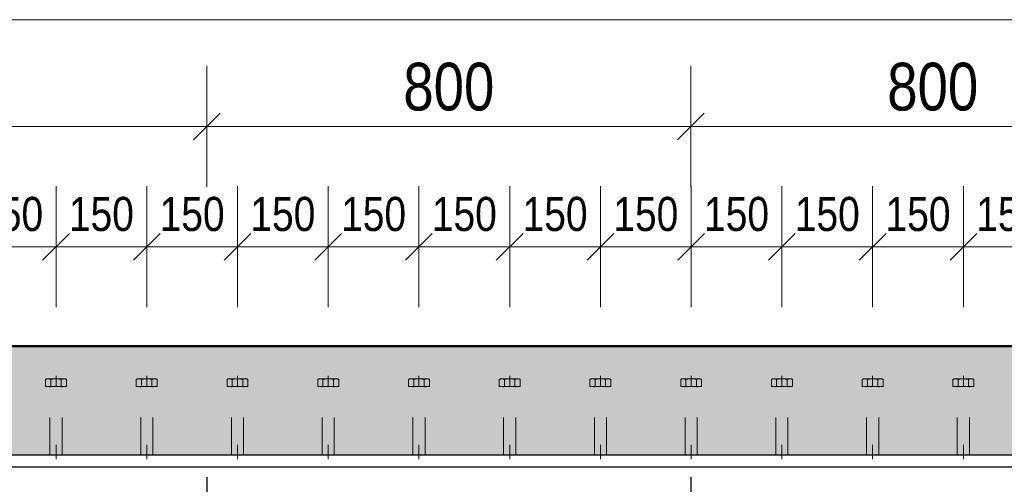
# Model space of a CAD drawing. Header units: millimetres. Extents: x -8.5 to 60.3, y 0 to 42.
# Tile 96 of 109: x 29.7 to 32.9, y 24 to 25.5. Entities that reach past the tile are written whole.
import ezdxf

# ---------------------------------------------------------------- set-up
doc = ezdxf.new("R2010")
doc.units = ezdxf.units.MM
doc.linetypes.add('DASHDOT', pattern=[1, 0.5, -0.25, 0, -0.25])
doc.linetypes.add('HIDDEN', pattern=[0.375, 0.25, -0.125])
doc.styles.add('Arial Narrow', font='ARIALN.TTF')
doc.dimstyles.new('Arch_Strakon_dimstyle', dxfattribs={"dimtxt": 11.25, "dimasz": 1, "dimexe": 1.25, "dimexo": 0.0625, "dimgap": 1, "dimtad": 0, "dimdec": 3, "dimzin": 12, "dimdsep": 46, "dimtxsty": 'Arial Narrow', "dimblk": 'Arrowhead_Tick', "dimsah": 1, "dimcen": 0, "dimse1": 1, "dimse2": 1, "dimclrd": 6, "dimclrt": 3, "dimazin": 0, "dimtfac": 1, "dimtdec": 4, "dimtmove": 0, "dimatfit": 3, "dimldrblk": 'NONE', "dimfxl": 1, "dimtvp": 1, "dimtolj": 1, "dimtzin": 0, "dimlwd": 13, "dimarcsym": 2})

# ---------------------------------------------------------------- blocks, each defined once
blk = doc.blocks.new('Arrowhead_Tick')
at = {"color": 0, "linetype": 'Continuous', "lineweight": -2, "ltscale": 0.5}
for p, q in [((0, 20), (0, -10)), ((-1, 0), (0, 0)), ((10, 0), (0, 0))]:
    blk.add_line(p, q, dxfattribs=at)
at = {"color": 2, "linetype": 'Continuous', "lineweight": 35, "ltscale": 0.5}
blk.add_line((4.42, 4.42), (-4.42, -4.42), dxfattribs=at)
blk = doc.blocks.new('*D85')
at = {"color": 6, "linetype": 'Continuous', "lineweight": 13}
blk.add_line((28.7028, 25.1388), (30.2828, 25.1388), dxfattribs=at)
at = {"layer": 'Defpoints', "color": 0}
for p in [(30.2928, 25.1388), (28.6928, 23.9805), (30.2928, 23.9805)]:
    blk.add_point(p, dxfattribs=at)
at = {"color": 6, "lineweight": 13, "xscale": 0.01, "yscale": 0.01, "zscale": 0.01}
blk.add_blockref('Arrowhead_Tick', (30.2928, 25.1388), dxfattribs=at)
at = {"color": 6, "lineweight": 13, "xscale": 0.01, "yscale": 0.01, "zscale": 0.01, "rotation": 180}
blk.add_blockref('Arrowhead_Tick', (28.6928, 25.1388), dxfattribs=at)
at = {"color": 2, "lineweight": -2, "insert": (29.4928, 25.2692), "char_height": 0.1575, "attachment_point": 5, "style": 'Arial Narrow'}
blk.add_mtext('\\A1;800', dxfattribs=at)
blk = doc.blocks.new('_None')
blk = doc.blocks.new('*D86')
at = {"color": 6, "linetype": 'Continuous', "lineweight": 13}
blk.add_line((30.3028, 25.1388), (31.8828, 25.1388), dxfattribs=at)
at = {"layer": 'Defpoints', "color": 0}
for p in [(31.8928, 25.1388), (30.2928, 23.9805), (31.8928, 23.9805)]:
    blk.add_point(p, dxfattribs=at)
at = {"color": 6, "lineweight": 13, "xscale": 0.01, "yscale": 0.01, "zscale": 0.01}
blk.add_blockref('Arrowhead_Tick', (31.8928, 25.1388), dxfattribs=at)
at = {"color": 6, "lineweight": 13, "xscale": 0.01, "yscale": 0.01, "zscale": 0.01, "rotation": 180}
blk.add_blockref('Arrowhead_Tick', (30.2928, 25.1388), dxfattribs=at)
at = {"color": 2, "lineweight": -2, "insert": (31.0928, 25.2692), "char_height": 0.1575, "attachment_point": 5, "style": 'Arial Narrow'}
blk.add_mtext('\\A1;800', dxfattribs=at)
blk = doc.blocks.new('*D87')
at = {"color": 6, "linetype": 'Continuous', "lineweight": 13}
blk.add_line((31.9028, 25.1388), (33.4828, 25.1388), dxfattribs=at)
at = {"layer": 'Defpoints', "color": 0}
for p in [(33.4928, 25.1388), (31.8928, 23.9805), (33.4928, 23.9805)]:
    blk.add_point(p, dxfattribs=at)
at = {"color": 6, "lineweight": 13, "xscale": 0.01, "yscale": 0.01, "zscale": 0.01}
blk.add_blockref('Arrowhead_Tick', (33.4928, 25.1388), dxfattribs=at)
at = {"color": 6, "lineweight": 13, "xscale": 0.01, "yscale": 0.01, "zscale": 0.01, "rotation": 180}
blk.add_blockref('Arrowhead_Tick', (31.8928, 25.1388), dxfattribs=at)
at = {"color": 2, "lineweight": -2, "insert": (32.6928, 25.2692), "char_height": 0.1575, "attachment_point": 5, "style": 'Arial Narrow'}
blk.add_mtext('\\A1;800', dxfattribs=at)
blk = doc.blocks.new('*D158')
at = {"color": 6, "linetype": 'Continuous', "lineweight": 13}
blk.add_line((29.5041, 24.7414), (29.7841, 24.7414), dxfattribs=at)
at = {"layer": 'Defpoints', "color": 0}
for p in [(29.7941, 24.7414), (29.4941, 24.3153), (29.7941, 24.3153)]:
    blk.add_point(p, dxfattribs=at)
at = {"color": 6, "lineweight": 13, "xscale": 0.01, "yscale": 0.01, "zscale": 0.01}
blk.add_blockref('Arrowhead_Tick', (29.7941, 24.7414), dxfattribs=at)
at = {"color": 6, "lineweight": 13, "xscale": 0.01, "yscale": 0.01, "zscale": 0.01, "rotation": 180}
blk.add_blockref('Arrowhead_Tick', (29.4941, 24.7414), dxfattribs=at)
at = {"color": 3, "lineweight": 35, "insert": (29.6441, 24.8488), "char_height": 0.1125, "attachment_point": 5, "style": 'Arial Narrow'}
blk.add_mtext('\\A1;150', dxfattribs=at)
blk = doc.blocks.new('*D159')
at = {"color": 6, "linetype": 'Continuous', "lineweight": 13}
blk.add_line((29.8041, 24.7414), (30.0841, 24.7414), dxfattribs=at)
at = {"layer": 'Defpoints', "color": 0}
for p in [(30.0941, 24.7414), (29.7941, 24.3153), (30.0941, 24.3153)]:
    blk.add_point(p, dxfattribs=at)
at = {"color": 6, "lineweight": 13, "xscale": 0.01, "yscale": 0.01, "zscale": 0.01}
blk.add_blockref('Arrowhead_Tick', (30.0941, 24.7414), dxfattribs=at)
at = {"color": 6, "lineweight": 13, "xscale": 0.01, "yscale": 0.01, "zscale": 0.01, "rotation": 180}
blk.add_blockref('Arrowhead_Tick', (29.7941, 24.7414), dxfattribs=at)
at = {"color": 3, "lineweight": 35, "insert": (29.9441, 24.8488), "char_height": 0.1125, "attachment_point": 5, "style": 'Arial Narrow'}
blk.add_mtext('\\A1;150', dxfattribs=at)
blk = doc.blocks.new('*D160')
at = {"color": 6, "linetype": 'Continuous', "lineweight": 13}
blk.add_line((30.1041, 24.7414), (30.3841, 24.7414), dxfattribs=at)
at = {"layer": 'Defpoints', "color": 0}
for p in [(30.3941, 24.7414), (30.0941, 24.3153), (30.3941, 24.3153)]:
    blk.add_point(p, dxfattribs=at)
at = {"color": 6, "lineweight": 13, "xscale": 0.01, "yscale": 0.01, "zscale": 0.01}
blk.add_blockref('Arrowhead_Tick', (30.3941, 24.7414), dxfattribs=at)
at = {"color": 6, "lineweight": 13, "xscale": 0.01, "yscale": 0.01, "zscale": 0.01, "rotation": 180}
blk.add_blockref('Arrowhead_Tick', (30.0941, 24.7414), dxfattribs=at)
at = {"color": 3, "lineweight": 35, "insert": (30.2441, 24.8488), "char_height": 0.1125, "attachment_point": 5, "style": 'Arial Narrow'}
blk.add_mtext('\\A1;150', dxfattribs=at)
blk = doc.blocks.new('*D161')
at = {"color": 6, "linetype": 'Continuous', "lineweight": 13}
blk.add_line((30.4041, 24.7414), (30.6841, 24.7414), dxfattribs=at)
at = {"layer": 'Defpoints', "color": 0}
for p in [(30.6941, 24.7414), (30.3941, 24.3153), (30.6941, 24.3153)]:
    blk.add_point(p, dxfattribs=at)
at = {"color": 6, "lineweight": 13, "xscale": 0.01, "yscale": 0.01, "zscale": 0.01}
blk.add_blockref('Arrowhead_Tick', (30.6941, 24.7414), dxfattribs=at)
at = {"color": 6, "lineweight": 13, "xscale": 0.01, "yscale": 0.01, "zscale": 0.01, "rotation": 180}
blk.add_blockref('Arrowhead_Tick', (30.3941, 24.7414), dxfattribs=at)
at = {"color": 3, "lineweight": 35, "insert": (30.5441, 24.8488), "char_height": 0.1125, "attachment_point": 5, "style": 'Arial Narrow'}
blk.add_mtext('\\A1;150', dxfattribs=at)
blk = doc.blocks.new('*D162')
at = {"color": 6, "linetype": 'Continuous', "lineweight": 13}
blk.add_line((30.7041, 24.7414), (30.9841, 24.7414), dxfattribs=at)
at = {"layer": 'Defpoints', "color": 0}
for p in [(30.9941, 24.7414), (30.6941, 24.3153), (30.9941, 24.3153)]:
    blk.add_point(p, dxfattribs=at)
at = {"color": 6, "lineweight": 13, "xscale": 0.01, "yscale": 0.01, "zscale": 0.01}
blk.add_blockref('Arrowhead_Tick', (30.9941, 24.7414), dxfattribs=at)
at = {"color": 6, "lineweight": 13, "xscale": 0.01, "yscale": 0.01, "zscale": 0.01, "rotation": 180}
blk.add_blockref('Arrowhead_Tick', (30.6941, 24.7414), dxfattribs=at)
at = {"color": 3, "lineweight": 35, "insert": (30.8441, 24.8488), "char_height": 0.1125, "attachment_point": 5, "style": 'Arial Narrow'}
blk.add_mtext('\\A1;150', dxfattribs=at)
blk = doc.blocks.new('*D163')
at = {"color": 6, "linetype": 'Continuous', "lineweight": 13}
blk.add_line((31.0041, 24.7414), (31.2841, 24.7414), dxfattribs=at)
at = {"layer": 'Defpoints', "color": 0}
for p in [(31.2941, 24.7414), (30.9941, 24.3153), (31.2941, 24.3153)]:
    blk.add_point(p, dxfattribs=at)
at = {"color": 6, "lineweight": 13, "xscale": 0.01, "yscale": 0.01, "zscale": 0.01}
blk.add_blockref('Arrowhead_Tick', (31.2941, 24.7414), dxfattribs=at)
at = {"color": 6, "lineweight": 13, "xscale": 0.01, "yscale": 0.01, "zscale": 0.01, "rotation": 180}
blk.add_blockref('Arrowhead_Tick', (30.9941, 24.7414), dxfattribs=at)
at = {"color": 3, "lineweight": 35, "insert": (31.1441, 24.8488), "char_height": 0.1125, "attachment_point": 5, "style": 'Arial Narrow'}
blk.add_mtext('\\A1;150', dxfattribs=at)
blk = doc.blocks.new('*D164')
at = {"color": 6, "linetype": 'Continuous', "lineweight": 13}
blk.add_line((31.3041, 24.7414), (31.5841, 24.7414), dxfattribs=at)
at = {"layer": 'Defpoints', "color": 0}
for p in [(31.5941, 24.7414), (31.2941, 24.3153), (31.5941, 24.3153)]:
    blk.add_point(p, dxfattribs=at)
at = {"color": 6, "lineweight": 13, "xscale": 0.01, "yscale": 0.01, "zscale": 0.01}
blk.add_blockref('Arrowhead_Tick', (31.5941, 24.7414), dxfattribs=at)
at = {"color": 6, "lineweight": 13, "xscale": 0.01, "yscale": 0.01, "zscale": 0.01, "rotation": 180}
blk.add_blockref('Arrowhead_Tick', (31.2941, 24.7414), dxfattribs=at)
at = {"color": 3, "lineweight": 35, "insert": (31.4441, 24.8488), "char_height": 0.1125, "attachment_point": 5, "style": 'Arial Narrow'}
blk.add_mtext('\\A1;150', dxfattribs=at)
blk = doc.blocks.new('*D165')
at = {"color": 6, "linetype": 'Continuous', "lineweight": 13}
blk.add_line((31.6041, 24.7414), (31.8841, 24.7414), dxfattribs=at)
at = {"layer": 'Defpoints', "color": 0}
for p in [(31.8941, 24.7414), (31.5941, 24.3153), (31.8941, 24.3153)]:
    blk.add_point(p, dxfattribs=at)
at = {"color": 6, "lineweight": 13, "xscale": 0.01, "yscale": 0.01, "zscale": 0.01}
blk.add_blockref('Arrowhead_Tick', (31.8941, 24.7414), dxfattribs=at)
at = {"color": 6, "lineweight": 13, "xscale": 0.01, "yscale": 0.01, "zscale": 0.01, "rotation": 180}
blk.add_blockref('Arrowhead_Tick', (31.5941, 24.7414), dxfattribs=at)
at = {"color": 3, "lineweight": 35, "insert": (31.7441, 24.8488), "char_height": 0.1125, "attachment_point": 5, "style": 'Arial Narrow'}
blk.add_mtext('\\A1;150', dxfattribs=at)
blk = doc.blocks.new('*D166')
at = {"color": 6, "linetype": 'Continuous', "lineweight": 13}
blk.add_line((31.9041, 24.7414), (32.1841, 24.7414), dxfattribs=at)
at = {"layer": 'Defpoints', "color": 0}
for p in [(32.1941, 24.7414), (31.8941, 24.3153), (32.1941, 24.3153)]:
    blk.add_point(p, dxfattribs=at)
at = {"color": 6, "lineweight": 13, "xscale": 0.01, "yscale": 0.01, "zscale": 0.01}
blk.add_blockref('Arrowhead_Tick', (32.1941, 24.7414), dxfattribs=at)
at = {"color": 6, "lineweight": 13, "xscale": 0.01, "yscale": 0.01, "zscale": 0.01, "rotation": 180}
blk.add_blockref('Arrowhead_Tick', (31.8941, 24.7414), dxfattribs=at)
at = {"color": 3, "lineweight": 35, "insert": (32.0441, 24.8488), "char_height": 0.1125, "attachment_point": 5, "style": 'Arial Narrow'}
blk.add_mtext('\\A1;150', dxfattribs=at)
blk = doc.blocks.new('*D167')
at = {"color": 6, "linetype": 'Continuous', "lineweight": 13}
blk.add_line((32.2041, 24.7414), (32.4841, 24.7414), dxfattribs=at)
at = {"layer": 'Defpoints', "color": 0}
for p in [(32.4941, 24.7414), (32.1941, 24.3153), (32.4941, 24.3153)]:
    blk.add_point(p, dxfattribs=at)
at = {"color": 6, "lineweight": 13, "xscale": 0.01, "yscale": 0.01, "zscale": 0.01}
blk.add_blockref('Arrowhead_Tick', (32.4941, 24.7414), dxfattribs=at)
at = {"color": 6, "lineweight": 13, "xscale": 0.01, "yscale": 0.01, "zscale": 0.01, "rotation": 180}
blk.add_blockref('Arrowhead_Tick', (32.1941, 24.7414), dxfattribs=at)
at = {"color": 3, "lineweight": 35, "insert": (32.3441, 24.8488), "char_height": 0.1125, "attachment_point": 5, "style": 'Arial Narrow'}
blk.add_mtext('\\A1;150', dxfattribs=at)
blk = doc.blocks.new('*D168')
at = {"color": 6, "linetype": 'Continuous', "lineweight": 13}
blk.add_line((32.5041, 24.7414), (32.7841, 24.7414), dxfattribs=at)
at = {"layer": 'Defpoints', "color": 0}
for p in [(32.7941, 24.7414), (32.4941, 24.3153), (32.7941, 24.3153)]:
    blk.add_point(p, dxfattribs=at)
at = {"color": 6, "lineweight": 13, "xscale": 0.01, "yscale": 0.01, "zscale": 0.01}
blk.add_blockref('Arrowhead_Tick', (32.7941, 24.7414), dxfattribs=at)
at = {"color": 6, "lineweight": 13, "xscale": 0.01, "yscale": 0.01, "zscale": 0.01, "rotation": 180}
blk.add_blockref('Arrowhead_Tick', (32.4941, 24.7414), dxfattribs=at)
at = {"color": 3, "lineweight": 35, "insert": (32.6441, 24.8488), "char_height": 0.1125, "attachment_point": 5, "style": 'Arial Narrow'}
blk.add_mtext('\\A1;150', dxfattribs=at)
blk = doc.blocks.new('*D169')
at = {"color": 6, "linetype": 'Continuous', "lineweight": 13}
blk.add_line((32.8041, 24.7414), (33.0841, 24.7414), dxfattribs=at)
at = {"layer": 'Defpoints', "color": 0}
for p in [(33.0941, 24.7414), (32.7941, 24.3153), (33.0941, 24.3153)]:
    blk.add_point(p, dxfattribs=at)
at = {"color": 6, "lineweight": 13, "xscale": 0.01, "yscale": 0.01, "zscale": 0.01}
blk.add_blockref('Arrowhead_Tick', (33.0941, 24.7414), dxfattribs=at)
at = {"color": 6, "lineweight": 13, "xscale": 0.01, "yscale": 0.01, "zscale": 0.01, "rotation": 180}
blk.add_blockref('Arrowhead_Tick', (32.7941, 24.7414), dxfattribs=at)
at = {"color": 3, "lineweight": 35, "insert": (32.9441, 24.8488), "char_height": 0.1125, "attachment_point": 5, "style": 'Arial Narrow'}
blk.add_mtext('\\A1;150', dxfattribs=at)

msp = doc.modelspace()

# ---------------------------------------------------------------- hatches: boundary and pattern name
at = {"lineweight": 18, "true_color": 0xceffce}
msp.add_hatch(color=254, dxfattribs=at).paths.add_polyline_path([(36.902769, 24.412499), (36.802769, 24.052499), (15.068069, 24.052499), (15.068069, 24.072499), (15.018069, 24.072499), (15.018069, 24.052499), (14.578069, 24.052499), (14.578069, 23.912499), (13.932419, 23.912499), (13.932419, 24.412499)])

# ---------------------------------------------------------------- linework, layer by layer
at = {"color": 6, "linetype": 'Continuous', "lineweight": 13, "ltscale": 0.5}
msp.add_line((14.918069, 25.491397), (37.402769, 25.491397), dxfattribs=at)
at = {"color": 4, "linetype": 'Continuous', "lineweight": 50}
msp.add_line((13.932419, 24.412499), (36.902769, 24.412499), dxfattribs=at)
at = {"color": 6, "linetype": 'HIDDEN', "lineweight": 13, "ltscale": 0.5}
for p, q in [((29.759427, 24.279251), (29.759427, 24.30293)), ((29.768088, 24.305251), (29.820049, 24.305251)), ((29.776748, 24.30293), (29.776748, 24.279251)), ((29.794069, 24.315251), (29.794069, 24.279251)), ((29.811389, 24.279251), (29.811389, 24.302915)), ((29.82871, 24.279251), (29.82871, 24.302915)), ((30.059427, 24.279251), (30.059427, 24.30293)), ((30.068088, 24.305251), (30.120049, 24.305251)), ((30.076748, 24.30293), (30.076748, 24.279251)), ((30.094069, 24.315251), (30.094069, 24.279251)), ((30.111389, 24.279251), (30.111389, 24.302915)), ((30.12871, 24.279251), (30.12871, 24.302915)), ((30.359427, 24.279251), (30.359427, 24.30293)), ((30.368088, 24.305251), (30.420049, 24.305251)), ((30.376748, 24.30293), (30.376748, 24.279251)), ((30.394069, 24.315251), (30.394069, 24.279251)), ((30.411389, 24.279251), (30.411389, 24.302915)), ((30.42871, 24.279251), (30.42871, 24.302915)), ((30.659427, 24.279251), (30.659427, 24.30293)), ((30.668088, 24.305251), (30.720049, 24.305251)), ((30.676748, 24.30293), (30.676748, 24.279251)), ((30.694069, 24.315251), (30.694069, 24.279251)), ((30.711389, 24.279251), (30.711389, 24.302915)), ((30.72871, 24.279251), (30.72871, 24.302915)), ((30.959427, 24.279251), (30.959427, 24.30293)), ((30.968088, 24.305251), (31.020049, 24.305251)), ((30.976748, 24.30293), (30.976748, 24.279251)), ((30.994069, 24.315251), (30.994069, 24.279251)), ((31.011389, 24.279251), (31.011389, 24.302915)), ((31.02871, 24.279251), (31.02871, 24.302915)), ((31.259427, 24.279251), (31.259427, 24.30293)), ((31.268088, 24.305251), (31.320049, 24.305251)), ((31.276748, 24.30293), (31.276748, 24.279251)), ((31.294069, 24.315251), (31.294069, 24.279251)), ((31.311389, 24.279251), (31.311389, 24.302915)), ((31.32871, 24.279251), (31.32871, 24.302915)), ((31.559427, 24.279251), (31.559427, 24.30293)), ((31.568088, 24.305251), (31.620049, 24.305251)), ((31.576748, 24.30293), (31.576748, 24.279251)), ((31.594069, 24.315251), (31.594069, 24.279251)), ((31.611389, 24.279251), (31.611389, 24.302915)), ((31.62871, 24.279251), (31.62871, 24.302915)), ((31.859427, 24.279251), (31.859427, 24.30293)), ((31.868088, 24.305251), (31.920049, 24.305251)), ((31.876748, 24.30293), (31.876748, 24.279251)), ((31.894069, 24.315251), (31.894069, 24.279251)), ((31.911389, 24.279251), (31.911389, 24.302915)), ((31.92871, 24.279251), (31.92871, 24.302915)), ((32.159427, 24.279251), (32.159427, 24.30293)), ((32.168088, 24.305251), (32.220049, 24.305251)), ((32.176748, 24.30293), (32.176748, 24.279251)), ((32.194069, 24.315251), (32.194069, 24.279251)), ((32.211389, 24.279251), (32.211389, 24.302915)), ((32.22871, 24.279251), (32.22871, 24.302915)), ((32.459427, 24.279251), (32.459427, 24.30293)), ((32.468088, 24.305251), (32.520049, 24.305251)), ((32.476748, 24.30293), (32.476748, 24.279251)), ((32.494069, 24.315251), (32.494069, 24.279251)), ((32.511389, 24.279251), (32.511389, 24.302915)), ((32.52871, 24.279251), (32.52871, 24.302915)), ((32.759427, 24.279251), (32.759427, 24.30293)), ((32.768088, 24.305251), (32.820049, 24.305251)), ((32.776748, 24.30293), (32.776748, 24.279251)), ((32.794069, 24.315251), (32.794069, 24.279251)), ((32.811389, 24.279251), (32.811389, 24.302915)), ((32.82871, 24.279251), (32.82871, 24.302915)), ((29.82871, 24.279251), (29.759427, 24.279251)), ((29.816069, 24.279251), (29.772069, 24.279251)), ((29.774069, 24.052499), (29.774069, 24.277251)), ((29.814069, 24.052499), (29.814069, 24.277251)), ((30.12871, 24.279251), (30.059427, 24.279251)), ((30.116069, 24.279251), (30.072069, 24.279251)), ((30.074069, 24.052499), (30.074069, 24.277251)), ((30.114069, 24.052499), (30.114069, 24.277251)), ((30.42871, 24.279251), (30.359427, 24.279251)), ((30.416069, 24.279251), (30.372069, 24.279251)), ((30.374069, 24.052499), (30.374069, 24.277251)), ((30.414069, 24.052499), (30.414069, 24.277251)), ((30.72871, 24.279251), (30.659427, 24.279251)), ((30.716069, 24.279251), (30.672069, 24.279251)), ((30.674069, 24.052499), (30.674069, 24.277251)), ((30.714069, 24.052499), (30.714069, 24.277251)), ((31.02871, 24.279251), (30.959427, 24.279251)), ((31.016069, 24.279251), (30.972069, 24.279251)), ((30.974069, 24.052499), (30.974069, 24.277251)), ((31.014069, 24.052499), (31.014069, 24.277251)), ((31.32871, 24.279251), (31.259427, 24.279251)), ((31.316069, 24.279251), (31.272069, 24.279251)), ((31.274069, 24.052499), (31.274069, 24.277251)), ((31.314069, 24.052499), (31.314069, 24.277251)), ((31.62871, 24.279251), (31.559427, 24.279251)), ((31.616069, 24.279251), (31.572069, 24.279251)), ((31.574069, 24.052499), (31.574069, 24.277251)), ((31.614069, 24.052499), (31.614069, 24.277251)), ((31.92871, 24.279251), (31.859427, 24.279251)), ((31.916069, 24.279251), (31.872069, 24.279251)), ((31.874069, 24.052499), (31.874069, 24.277251)), ((31.914069, 24.052499), (31.914069, 24.277251)), ((32.22871, 24.279251), (32.159427, 24.279251)), ((32.216069, 24.279251), (32.172069, 24.279251)), ((32.174069, 24.052499), (32.174069, 24.277251)), ((32.214069, 24.052499), (32.214069, 24.277251)), ((32.52871, 24.279251), (32.459427, 24.279251)), ((32.516069, 24.279251), (32.472069, 24.279251)), ((32.474069, 24.052499), (32.474069, 24.277251)), ((32.514069, 24.052499), (32.514069, 24.277251)), ((32.82871, 24.279251), (32.759427, 24.279251)), ((32.816069, 24.279251), (32.772069, 24.279251)), ((32.774069, 24.052499), (32.774069, 24.277251)), ((32.814069, 24.052499), (32.814069, 24.277251)), ((29.774069, 24.052499), (29.774069, 24.086718)), ((29.794069, 24.052499), (29.794069, 24.086718)), ((29.794069, 24.086718), (29.794069, 24.039251)), ((29.814069, 24.052499), (29.814069, 24.086718)), ((30.074069, 24.052499), (30.074069, 24.086718)), ((30.094069, 24.052499), (30.094069, 24.086718)), ((30.094069, 24.086718), (30.094069, 24.039251)), ((30.114069, 24.052499), (30.114069, 24.086718)), ((30.374069, 24.052499), (30.374069, 24.086718)), ((30.394069, 24.052499), (30.394069, 24.086718)), ((30.394069, 24.086718), (30.394069, 24.039251)), ((30.414069, 24.052499), (30.414069, 24.086718)), ((30.674069, 24.052499), (30.674069, 24.086718)), ((30.694069, 24.052499), (30.694069, 24.086718)), ((30.694069, 24.086718), (30.694069, 24.039251)), ((30.714069, 24.052499), (30.714069, 24.086718)), ((30.974069, 24.052499), (30.974069, 24.086718)), ((30.994069, 24.052499), (30.994069, 24.086718)), ((30.994069, 24.086718), (30.994069, 24.039251)), ((31.014069, 24.052499), (31.014069, 24.086718)), ((31.274069, 24.052499), (31.274069, 24.086718)), ((31.294069, 24.052499), (31.294069, 24.086718)), ((31.294069, 24.086718), (31.294069, 24.039251)), ((31.314069, 24.052499), (31.314069, 24.086718)), ((31.574069, 24.052499), (31.574069, 24.086718)), ((31.594069, 24.052499), (31.594069, 24.086718)), ((31.594069, 24.086718), (31.594069, 24.039251)), ((31.614069, 24.052499), (31.614069, 24.086718)), ((31.874069, 24.052499), (31.874069, 24.086718)), ((31.894069, 24.052499), (31.894069, 24.086718)), ((31.894069, 24.086718), (31.894069, 24.039251)), ((31.914069, 24.052499), (31.914069, 24.086718)), ((32.174069, 24.052499), (32.174069, 24.086718)), ((32.194069, 24.052499), (32.194069, 24.086718)), ((32.194069, 24.086718), (32.194069, 24.039251)), ((32.214069, 24.052499), (32.214069, 24.086718)), ((32.474069, 24.052499), (32.474069, 24.086718)), ((32.494069, 24.052499), (32.494069, 24.086718)), ((32.494069, 24.086718), (32.494069, 24.039251)), ((32.514069, 24.052499), (32.514069, 24.086718)), ((32.774069, 24.052499), (32.774069, 24.086718)), ((32.794069, 24.052499), (32.794069, 24.086718)), ((32.794069, 24.086718), (32.794069, 24.039251)), ((32.814069, 24.052499), (32.814069, 24.086718)), ((29.814069, 24.052499), (29.774069, 24.052499)), ((30.114069, 24.052499), (30.074069, 24.052499)), ((30.414069, 24.052499), (30.374069, 24.052499)), ((30.714069, 24.052499), (30.674069, 24.052499)), ((31.014069, 24.052499), (30.974069, 24.052499)), ((31.314069, 24.052499), (31.274069, 24.052499)), ((31.614069, 24.052499), (31.574069, 24.052499)), ((31.914069, 24.052499), (31.874069, 24.052499)), ((32.214069, 24.052499), (32.174069, 24.052499)), ((32.514069, 24.052499), (32.474069, 24.052499)), ((32.814069, 24.052499), (32.774069, 24.052499))]:
    msp.add_line(p, q, dxfattribs=at)
at = {"color": 3, "linetype": 'Continuous', "lineweight": 25}
for p, q in [((36.802769, 24.052499), (15.068069, 24.052499)), ((15.068069, 24.014499), (36.802769, 24.014499))]:
    msp.add_line(p, q, dxfattribs=at)
at = {"color": 10, "linetype": 'DASHDOT', "ltscale": 0.5}
for p, q in [((30.292763, 23.980499), (30.292763, 22.924499)), ((31.892763, 23.980499), (31.892763, 22.924499))]:
    msp.add_line(p, q, dxfattribs=at)
at = {"color": 6, "linetype": 'HIDDEN', "lineweight": 13, "ltscale": 0.5}
for centre, radius, start, end in [((29.768088, 24.287931), 0.01732, 59.99927, 120.000728), ((29.794069, 24.23833), 0.066867, 74.987632, 105.009015), ((29.820049, 24.287931), 0.017307, 59.974265, 120.025735), ((30.068088, 24.287931), 0.01732, 59.99927, 120.000728), ((30.094069, 24.23833), 0.066867, 74.987632, 105.009015), ((30.120049, 24.287931), 0.017307, 59.974265, 120.025735), ((30.368088, 24.287931), 0.01732, 59.99927, 120.000728), ((30.394069, 24.23833), 0.066867, 74.987632, 105.009015), ((30.420049, 24.287931), 0.017307, 59.974265, 120.025735), ((30.668088, 24.287931), 0.01732, 59.99927, 120.000728), ((30.694069, 24.23833), 0.066867, 74.987632, 105.009015), ((30.720049, 24.287931), 0.017307, 59.974265, 120.025735), ((30.968088, 24.287931), 0.01732, 59.99927, 120.000728), ((30.994069, 24.23833), 0.066867, 74.987632, 105.009015), ((31.020049, 24.287931), 0.017307, 59.974265, 120.025735), ((31.268088, 24.287931), 0.01732, 59.99927, 120.000728), ((31.294069, 24.23833), 0.066867, 74.987632, 105.009015), ((31.320049, 24.287931), 0.017307, 59.974265, 120.025735), ((31.568088, 24.287931), 0.01732, 59.99927, 120.000728), ((31.594069, 24.23833), 0.066867, 74.987632, 105.009015), ((31.620049, 24.287931), 0.017307, 59.974265, 120.025735), ((31.868088, 24.287931), 0.01732, 59.99927, 120.000728), ((31.894069, 24.23833), 0.066867, 74.987632, 105.009015), ((31.920049, 24.287931), 0.017307, 59.974265, 120.025735), ((32.168088, 24.287931), 0.01732, 59.99927, 120.000728), ((32.194069, 24.23833), 0.066867, 74.987632, 105.009015), ((32.220049, 24.287931), 0.017307, 59.974265, 120.025735), ((32.468088, 24.287931), 0.01732, 59.99927, 120.000728), ((32.494069, 24.23833), 0.066867, 74.987632, 105.009015), ((32.520049, 24.287931), 0.017307, 59.974265, 120.025735), ((32.768088, 24.287931), 0.01732, 59.99927, 120.000728), ((32.794069, 24.23833), 0.066867, 74.987632, 105.009015), ((32.820049, 24.287931), 0.017307, 59.974265, 120.025735), ((29.772069, 24.277251), 0.002, 0, 90.000019), ((29.816069, 24.277251), 0.002, 90, 180), ((30.072069, 24.277251), 0.002, 0, 90.000019), ((30.116069, 24.277251), 0.002, 90, 180), ((30.372069, 24.277251), 0.002, 0, 90.000019), ((30.416069, 24.277251), 0.002, 90, 180), ((30.672069, 24.277251), 0.002, 0, 90.000019), ((30.716069, 24.277251), 0.002, 90, 180), ((30.972069, 24.277251), 0.002, 0, 90.000019), ((31.016069, 24.277251), 0.002, 90, 180), ((31.272069, 24.277251), 0.002, 0, 90.000019), ((31.316069, 24.277251), 0.002, 90, 180), ((31.572069, 24.277251), 0.002, 0, 90.000019), ((31.616069, 24.277251), 0.002, 90, 180), ((31.872069, 24.277251), 0.002, 0, 90.000019), ((31.916069, 24.277251), 0.002, 90, 180), ((32.172069, 24.277251), 0.002, 0, 90.000019), ((32.216069, 24.277251), 0.002, 90, 180), ((32.472069, 24.277251), 0.002, 0, 90.000019), ((32.516069, 24.277251), 0.002, 90, 180), ((32.772069, 24.277251), 0.002, 0, 90.000019), ((32.816069, 24.277251), 0.002, 90, 180)]:
    msp.add_arc(centre, radius, start, end, dxfattribs=at)

# ---------------------------------------------------------------- dimensions: what is measured, and where the dimension line sits
at = {"lineweight": -2}
for base, p1, p2, picture, middle in [((30.292763, 25.138826), (28.692763, 23.980499), (30.292763, 23.980499), '*D85', (29.492763, 25.138826)), ((31.892763, 25.138826), (30.292763, 23.980499), (31.892763, 23.980499), '*D86', (31.092763, 25.138826)), ((33.492763, 25.138826), (31.892763, 23.980499), (33.492763, 23.980499), '*D87', (32.692763, 25.138826))]:
    dim = msp.add_linear_dim(base=base, p1=p1, p2=p2, text='800', dimstyle='Arch_Strakon_dimstyle', override={"dimscale": 0.01, "dimtxt": 15.75, "dimasz": 1, "dimgap": 5, "dimtad": 1, "dimjust": 0, "dimtih": 0, "dimtoh": 0, "dimdec": 2, "dimdsep": 46, "dimtxsty": 'Arial Narrow', "dimclrd": 6, "dimclrt": 2, "dimtix": 1, "dimtofl": 255, "dimtmove": 0, "dimatfit": 2, "dimfxl": 0, "dimfxlon": 0, "dimtvp": 31.746032, "dimlwd": 13}, dxfattribs=at)
    dim.commit()
    dim.dimension.update_dxf_attribs({"geometry": picture, "text_midpoint": middle, "dimtype": 160})
at = {"lineweight": 35}
for base, p1, p2, picture, middle in [((29.794069, 24.741397), (29.494069, 24.315251), (29.794069, 24.315251), '*D158', (29.644069, 24.741397)), ((30.094069, 24.741397), (29.794069, 24.315251), (30.094069, 24.315251), '*D159', (29.944069, 24.741397)), ((30.394069, 24.741397), (30.094069, 24.315251), (30.394069, 24.315251), '*D160', (30.244069, 24.741397)), ((30.694069, 24.741397), (30.394069, 24.315251), (30.694069, 24.315251), '*D161', (30.544069, 24.741397)), ((30.994069, 24.741397), (30.694069, 24.315251), (30.994069, 24.315251), '*D162', (30.844069, 24.741397)), ((31.294069, 24.741397), (30.994069, 24.315251), (31.294069, 24.315251), '*D163', (31.144069, 24.741397)), ((31.594069, 24.741397), (31.294069, 24.315251), (31.594069, 24.315251), '*D164', (31.444069, 24.741397)), ((31.894069, 24.741397), (31.594069, 24.315251), (31.894069, 24.315251), '*D165', (31.744069, 24.741397)), ((32.194069, 24.741397), (31.894069, 24.315251), (32.194069, 24.315251), '*D166', (32.044069, 24.741397)), ((32.494069, 24.741397), (32.194069, 24.315251), (32.494069, 24.315251), '*D167', (32.344069, 24.741397)), ((32.794069, 24.741397), (32.494069, 24.315251), (32.794069, 24.315251), '*D168', (32.644069, 24.741397)), ((33.094069, 24.741397), (32.794069, 24.315251), (33.094069, 24.315251), '*D169', (32.944069, 24.741397))]:
    dim = msp.add_linear_dim(base=base, p1=p1, p2=p2, text='150', dimstyle='Arch_Strakon_dimstyle', override={"dimscale": 0.01, "dimtxt": 11.25, "dimasz": 1, "dimgap": 5, "dimtad": 1, "dimjust": 0, "dimtih": 0, "dimtoh": 0, "dimdec": 3, "dimdsep": 46, "dimtxsty": 'Arial Narrow', "dimclrd": 6, "dimclrt": 3, "dimtix": 1, "dimtofl": 255, "dimtmove": 0, "dimatfit": 2, "dimfxl": 0, "dimfxlon": 0, "dimtvp": 44.444444, "dimlwd": 13}, dxfattribs=at)
    dim.commit()
    dim.dimension.update_dxf_attribs({"geometry": picture, "text_midpoint": middle, "dimtype": 160})

doc.saveas('drawing.dxf')
